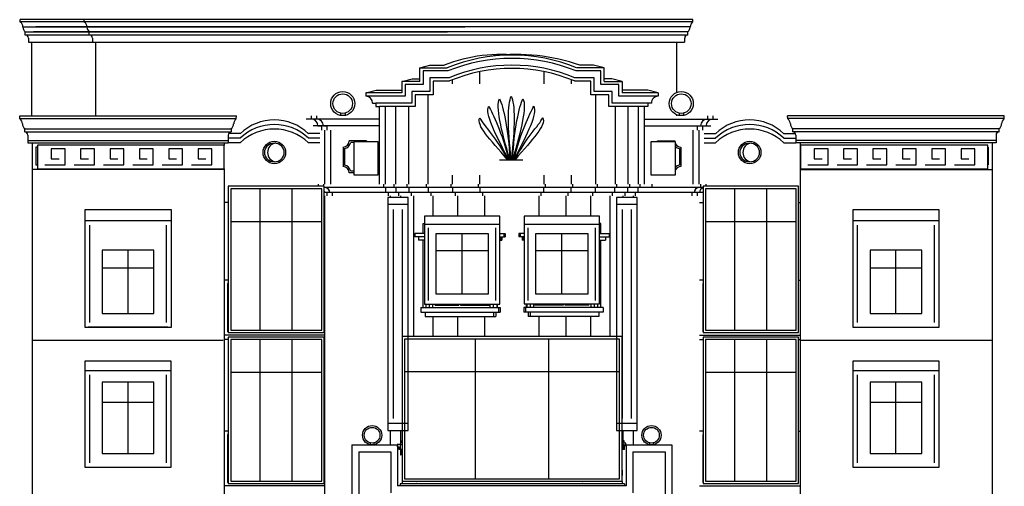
# Model space of a CAD drawing. Header units: inches. Extents: x 361 to 535, y 1043 to 1247.
# Tile 2 of 2: x 364 to 528, y 1170 to 1247. Entities that reach past the tile are written whole.
import ezdxf

# ---------------------------------------------------------------- set-up
doc = ezdxf.new("R2010")
doc.units = ezdxf.units.IN
doc.header["$MEASUREMENT"] = 0
for name, color, linetype, lineweight in [('01_EXISTING_RETAINED', 7, 'Continuous', 25), ('02_NEW_FACADE', 7, 'Continuous', 25), ('03_NEW_WINDOWS', 7, 'Continuous', 25), ('04_GLAZED_ENCLOSURES', 7, 'Continuous', 25)]:
    doc.layers.add(name, color=color, linetype=linetype, lineweight=lineweight)

# ---------------------------------------------------------------- blocks, each defined once
blk = doc.blocks.new('B_ENCLOSURE_04')
at = {"layer": '04_GLAZED_ENCLOSURES'}
for points in [[(8, -12.22), (8, 12.21), (-8, 12.21), (-8, -12.22)], [(7.6, -11.82), (7.6, 11.81), (-7.6, 11.81), (-7.6, -11.82)]]:
    blk.add_lwpolyline(points, close=True, dxfattribs=at)
for points in [[(-2.67, -11.82), (-2.67, 11.81)], [(2.67, -11.82), (2.67, 11.81)], [(-7.6, 6.35), (7.6, 6.35)]]:
    blk.add_lwpolyline(points, dxfattribs=at)
blk = doc.blocks.new('B_ENCLOSURE_05')
at = {"layer": '04_GLAZED_ENCLOSURES'}
for points in [[(8, -12.21), (8, 12.22), (-8, 12.22), (-8, -12.21)], [(7.6, -11.81), (7.6, 11.82), (-7.6, 11.82), (-7.6, -11.81)]]:
    blk.add_lwpolyline(points, close=True, dxfattribs=at)
for points in [[(-2.67, -11.81), (-2.67, 11.82)], [(2.67, -11.81), (2.67, 11.82)], [(-7.6, 6.35), (7.6, 6.35)]]:
    blk.add_lwpolyline(points, dxfattribs=at)
blk = doc.blocks.new('B_ENCLOSURE_09')
at = {"layer": '04_GLAZED_ENCLOSURES'}
for points in [[(7.95, -12.215), (7.95, 12.215), (-7.95, 12.215), (-7.95, -12.215)], [(7.55, -11.815), (7.55, 11.815), (-7.55, 11.815), (-7.55, -11.815)]]:
    blk.add_lwpolyline(points, close=True, dxfattribs=at)
for points in [[(-2.65, -11.815), (-2.65, 11.815)], [(2.65, -11.815), (2.65, 11.815)], [(-7.55, 6.3518), (7.55, 6.3518)]]:
    blk.add_lwpolyline(points, dxfattribs=at)
blk = doc.blocks.new('B_ENCLOSURE_10')
at = {"layer": '04_GLAZED_ENCLOSURES'}
for points in [[(7.95, -12.215), (7.95, 12.215), (-7.95, 12.215), (-7.95, -12.215)], [(7.55, -11.815), (7.55, 11.815), (-7.55, 11.815), (-7.55, -11.815)]]:
    blk.add_lwpolyline(points, close=True, dxfattribs=at)
for points in [[(-2.65, -11.815), (-2.65, 11.815)], [(2.65, -11.815), (2.65, 11.815)], [(-7.55, 6.3518), (7.55, 6.3518)]]:
    blk.add_lwpolyline(points, dxfattribs=at)
blk = doc.blocks.new('B_ENCLOSURE_14')
at = {"layer": '04_GLAZED_ENCLOSURES'}
for points in [[(18.35, -12.07), (18.35, 12.08), (-18.35, 12.08), (-18.35, -12.07)], [(17.95, -11.67), (17.95, 11.67), (-17.95, 11.67), (-17.95, -11.67)]]:
    blk.add_lwpolyline(points, close=True, dxfattribs=at)
for points in [[(-6.12, -11.67), (-6.12, 11.67)], [(6.12, -11.67), (6.12, 11.67)], [(-17.95, 6.28), (17.95, 6.28)]]:
    blk.add_lwpolyline(points, dxfattribs=at)
blk = doc.blocks.new('B_WINDOW_04')
at = {"layer": '03_NEW_WINDOWS'}
for points in [[(7.21, -8.85), (7.21, 8.85), (-7.21, 8.85), (-7.21, -8.85)], [(7.21, 7.26), (7.21, 8.85), (-7.21, 8.85), (-7.21, 7.26)], [(4.3, -6.59), (4.3, 5.31), (-4.33, 5.31), (-4.33, -6.59)]]:
    blk.add_lwpolyline(points, close=True, dxfattribs=at)
for points in [[(-6.42, -8.14), (-6.42, 6.55)], [(-0.02, -6.59), (-0.02, 5.31)], [(6.42, -8.14), (6.42, 6.55)], [(-4.33, 1.98), (4.3, 1.98)]]:
    blk.add_lwpolyline(points, dxfattribs=at)
blk = doc.blocks.new('B_WINDOW_05')
at = {"layer": '03_NEW_WINDOWS'}
for points in [[(7.2135, -9.79725), (7.2135, 9.79725), (-7.2135, 9.79725), (-7.2135, -9.79725)], [(7.2135, 8.033745), (7.2135, 9.79725), (-7.2135, 9.79725), (-7.2135, 8.033745)], [(4.3035, -7.53725), (4.3035, 3.04725), (-4.3335, 3.04725), (-4.3335, -7.53725)]]:
    blk.add_lwpolyline(points, close=True, dxfattribs=at)
for points in [[(-6.420015, -9.01347), (-6.420015, 7.249965)], [(6.420015, -9.01347), (6.420015, 7.249965)], [(-0.015, -7.53725), (-0.015, 3.04725)], [(-4.3335, 0.08359), (4.3035, 0.08359)]]:
    blk.add_lwpolyline(points, dxfattribs=at)
blk = doc.blocks.new('B_WINDOW_09')
at = {"layer": '03_NEW_WINDOWS'}
for points in [[(7.21, -8.85), (7.21, 8.85), (-7.21, 8.85), (-7.21, -8.85)], [(7.21, 7.26), (7.21, 8.85), (-7.21, 8.85), (-7.21, 7.26)], [(4.3, -6.59), (4.3, 5.31), (-4.33, 5.31), (-4.33, -6.59)]]:
    blk.add_lwpolyline(points, close=True, dxfattribs=at)
for points in [[(-6.42, -8.14), (-6.42, 6.55)], [(-0.01, -6.59), (-0.01, 5.31)], [(6.42, -8.14), (6.42, 6.55)], [(-4.33, 1.98), (4.3, 1.98)]]:
    blk.add_lwpolyline(points, dxfattribs=at)
blk = doc.blocks.new('B_WINDOW_10')
at = {"layer": '03_NEW_WINDOWS'}
for points in [[(7.21, -9.8), (7.21, 9.8), (-7.21, 9.8), (-7.21, -9.8)], [(7.21, 8.03), (7.21, 9.8), (-7.21, 9.8), (-7.21, 8.03)], [(4.3, -7.54), (4.3, 3.05), (-4.33, 3.05), (-4.33, -7.54)]]:
    blk.add_lwpolyline(points, close=True, dxfattribs=at)
for points in [[(-6.42, -9.01), (-6.42, 7.25)], [(6.42, -9.01), (6.42, 7.25)], [(-0.01, -7.54), (-0.01, 3.05)], [(-4.33, 0.08), (4.3, 0.08)]]:
    blk.add_lwpolyline(points, dxfattribs=at)
blk = doc.blocks.new('B_WINDOW_11')
at = {"layer": '03_NEW_WINDOWS'}
for points in [[(6.31, -7.33), (6.31, 7.33), (-6.31, 7.33), (-6.31, -7.33)], [(6.31, 6.01), (6.31, 7.33), (-6.31, 7.33), (-6.31, 6.01)], [(4.39, -5.62), (4.39, 4.39), (-4.39, 4.39), (-4.39, -5.62)]]:
    blk.add_lwpolyline(points, close=True, dxfattribs=at)
for points in [[(-5.62, -6.74), (-5.62, 5.42)], [(5.62, -6.74), (5.62, 5.42)], [(0, -5.62), (0, 4.39)], [(-4.39, 1.59), (4.39, 1.59)]]:
    blk.add_lwpolyline(points, dxfattribs=at)
blk = doc.blocks.new('B_WINDOW_12')
at = {"layer": '03_NEW_WINDOWS'}
for points in [[(6.3091, -7.325), (6.3091, 7.325), (-6.3091, 7.325), (-6.3091, -7.325)], [(6.3091, 6.0065), (6.3091, 7.325), (-6.3091, 7.325), (-6.3091, 6.0065)], [(4.3891, -5.625), (4.3891, 4.395), (-4.3891, 4.395), (-4.3891, -5.625)]]:
    blk.add_lwpolyline(points, close=True, dxfattribs=at)
for points in [[(-5.615099, -6.739), (-5.615099, 5.4205)], [(5.615099, -6.739), (5.615099, 5.4205)], [(0, -5.625), (0, 4.395)], [(-4.3891, 1.5894), (4.3891, 1.5894)]]:
    blk.add_lwpolyline(points, dxfattribs=at)

msp = doc.modelspace()

# ---------------------------------------------------------------- linework, layer by layer
at = {"layer": '01_EXISTING_RETAINED'}
for p, q in [((363.61, 1247.1), (363.61, 1247.49)), ((475.92, 1247.49), (363.61, 1247.49)), ((475.92, 1247.1), (363.61, 1247.1)), ((364.05, 1246.27), (429.08, 1246.27)), ((364.05, 1246.27), (437.86, 1246.27)), ((475.48, 1246.27), (366.22, 1246.27)), ((374.3, 1247.1), (374.3, 1247.49)), ((475.92, 1247.1), (475.92, 1247.49)), ((364.44, 1244.92), (364.44, 1245.47)), ((364.44, 1244.93), (425.42, 1244.93)), ((364.44, 1244.93), (475.09, 1244.93)), ((364.45, 1245.47), (427.1, 1245.47)), ((364.45, 1245.47), (434.94, 1245.47)), ((475.08, 1245.47), (365.83, 1245.47)), ((375.13, 1244.92), (375.13, 1245.47)), ((475.09, 1244.92), (475.09, 1245.47)), ((364.98, 1244.39), (364.98, 1243.72)), ((364.98, 1243.72), (474.55, 1243.72)), ((365.56, 1231.45), (365.56, 1243.72)), ((375.67, 1244.39), (375.67, 1243.72)), ((376.24, 1231.45), (376.24, 1243.72)), ((473.2, 1243.72), (473.2, 1235.32)), ((474.55, 1244.39), (474.55, 1243.72)), ((430.35, 1239.46), (431.99, 1239.9)), ((431.99, 1239.9), (434.4, 1239.9)), ((459.36, 1239.9), (457.05, 1239.9)), ((461.1, 1239.46), (459.36, 1239.9)), ((430.35, 1239.46), (434.92, 1239.46)), ((430.35, 1237.18), (430.35, 1239.46)), ((435.01, 1238.92), (430.88, 1238.92)), ((430.88, 1238.92), (430.88, 1236.64)), ((440.35, 1236.8), (440.35, 1238.89)), ((451.1, 1236.8), (451.1, 1238.89)), ((460.57, 1238.92), (456.43, 1238.92)), ((461.1, 1239.46), (456.53, 1239.46)), ((460.57, 1236.64), (460.57, 1238.92)), ((461.1, 1237.18), (461.1, 1239.46)), ((427.33, 1237.18), (429.07, 1237.63)), ((430.35, 1237.18), (427.33, 1237.18)), ((427.33, 1237.18), (427.33, 1235.27)), ((430.88, 1236.64), (427.86, 1236.64)), ((427.86, 1236.64), (427.86, 1234.7)), ((429.07, 1237.63), (430.35, 1237.63)), ((435.21, 1237.78), (432.03, 1237.78)), ((432.03, 1237.78), (432.03, 1235.5)), ((435.31, 1237.24), (432.56, 1237.24)), ((432.56, 1237.24), (432.56, 1234.96)), ((435.81, 1236.8), (435.81, 1237.47)), ((455.64, 1236.8), (455.64, 1237.47)), ((458.89, 1237.24), (456.14, 1237.24)), ((459.42, 1237.78), (456.24, 1237.78)), ((458.89, 1234.96), (458.89, 1237.24)), ((459.42, 1235.5), (459.42, 1237.78)), ((463.59, 1236.64), (460.57, 1236.64)), ((462.38, 1237.63), (461.1, 1237.63)), ((461.1, 1237.18), (464.12, 1237.18)), ((464.12, 1237.18), (462.38, 1237.63)), ((463.59, 1234.7), (463.59, 1236.64)), ((464.12, 1237.18), (464.12, 1235.27)), ((421.3, 1235.27), (423.04, 1235.72)), ((421.3, 1235.27), (421.3, 1234.7)), ((427.33, 1235.27), (421.3, 1235.27)), ((427.86, 1234.7), (421.3, 1234.7)), ((421.31, 1235.27), (421.31, 1234.7)), ((423.04, 1235.72), (427.33, 1235.72)), ((432.03, 1235.5), (429.01, 1235.5)), ((429.01, 1235.5), (429.01, 1233.55)), ((432.56, 1234.96), (429.54, 1234.96)), ((429.54, 1234.96), (429.54, 1232.98)), ((431.71, 1220), (431.71, 1234.96)), ((461.91, 1234.96), (458.89, 1234.96)), ((462.44, 1235.5), (459.42, 1235.5)), ((459.74, 1220), (459.74, 1234.96)), ((461.91, 1232.98), (461.91, 1234.96)), ((462.44, 1233.55), (462.44, 1235.5)), ((470.14, 1234.7), (463.59, 1234.7)), ((468.41, 1235.72), (464.12, 1235.72)), ((470.14, 1235.27), (464.12, 1235.27)), ((470.15, 1235.27), (468.41, 1235.72)), ((470.14, 1235.27), (470.14, 1234.7)), ((422.44, 1233.55), (423.01, 1233.55)), ((423.01, 1233.55), (423.01, 1232.98)), ((429.01, 1233.55), (423.01, 1233.55)), ((468.43, 1233.55), (462.44, 1233.55)), ((469.01, 1233.55), (468.43, 1233.55)), ((468.43, 1233.55), (468.43, 1232.98)), ((363.54, 1230.91), (363.52, 1231.45)), ((363.52, 1231.45), (393.82, 1231.45)), ((393.44, 1231.45), (399.7, 1231.45)), ((399.68, 1230.91), (399.7, 1231.45)), ((412.17, 1231.45), (412.17, 1230.88)), ((413.09, 1231.45), (413.09, 1230.88)), ((417.07, 1231.88), (417.07, 1231.45)), ((417.84, 1231.88), (417.84, 1231.45)), ((423.01, 1232.98), (423.59, 1232.98)), ((423.59, 1220), (423.59, 1232.98)), ((429.54, 1232.98), (423.59, 1232.98)), ((424.58, 1220), (424.58, 1232.98)), ((426.31, 1220), (426.31, 1232.98)), ((428.47, 1220), (428.47, 1232.98)), ((468.43, 1232.98), (461.91, 1232.98)), ((462.98, 1220), (462.98, 1232.98)), ((465.14, 1220), (465.14, 1232.98)), ((466.87, 1220), (466.87, 1232.98)), ((466.87, 1220), (466.87, 1232.98)), ((467.86, 1220), (467.86, 1232.98)), ((468.43, 1232.98), (467.86, 1232.98)), ((473.2, 1231.62), (473.2, 1231.45)), ((473.61, 1231.88), (473.61, 1231.45)), ((474.38, 1231.88), (474.38, 1231.45)), ((478.36, 1231.45), (478.36, 1230.88)), ((479.27, 1231.45), (479.27, 1230.88)), ((498.01, 1231.45), (491.75, 1231.45)), ((491.77, 1230.91), (491.75, 1231.45)), ((527.93, 1231.45), (497.62, 1231.45)), ((527.91, 1230.91), (527.93, 1231.45)), ((363.53, 1230.96), (399.68, 1230.96)), ((423.59, 1230.88), (411.37, 1230.88)), ((467.86, 1230.88), (480.08, 1230.88)), ((527.91, 1230.96), (491.76, 1230.96)), ((364.36, 1228.73), (364.36, 1229.28)), ((364.36, 1229.28), (398.85, 1229.28)), ((364.36, 1228.73), (398.79, 1228.73)), ((364.9, 1228.2), (364.9, 1226.92)), ((398.32, 1228.2), (398.32, 1226.92)), ((400.31, 1228.45), (398.38, 1228.45)), ((398.86, 1228.73), (398.86, 1229.28)), ((413.66, 1228.45), (411.76, 1228.45)), ((423.59, 1229.74), (412.51, 1229.74)), ((413.32, 1229.74), (413.89, 1229.74)), ((413.89, 1229.74), (413.89, 1229.01)), ((414.23, 1229.74), (414.81, 1229.74)), ((414.46, 1220), (414.46, 1229.01)), ((414.81, 1229.74), (414.81, 1229.01)), ((415.49, 1220), (415.49, 1229.01)), ((467.86, 1229.74), (478.93, 1229.74)), ((475.96, 1220), (475.96, 1229.01)), ((476.64, 1229.74), (476.64, 1229.01)), ((476.98, 1220), (476.98, 1229.01)), ((477.56, 1229.74), (477.56, 1229.01)), ((477.79, 1228.45), (479.69, 1228.45)), ((491.13, 1228.45), (493.07, 1228.45)), ((527.08, 1229.28), (492.59, 1229.28)), ((492.59, 1228.73), (492.59, 1229.28)), ((527.09, 1228.73), (492.66, 1228.73)), ((493.13, 1228.2), (493.13, 1226.92)), ((526.55, 1228.2), (526.55, 1226.92)), ((527.09, 1228.73), (527.09, 1229.28)), ((364.9, 1227.31), (398.32, 1227.31)), ((364.9, 1226.92), (398.32, 1226.92)), ((365.58, 1226.92), (365.58, 1091.75)), ((397.64, 1226.92), (397.64, 1226.55)), ((400.31, 1227.68), (398.32, 1227.68)), ((400.31, 1226.92), (398.32, 1226.92)), ((413.66, 1227.68), (411.76, 1227.68)), ((413.66, 1226.92), (411.76, 1226.92)), ((421.43, 1227.25), (418.56, 1227.25)), ((419.3, 1226.99), (418.8, 1226.99)), ((470.02, 1227.25), (472.89, 1227.25)), ((477.79, 1227.68), (479.69, 1227.68)), ((477.79, 1226.92), (479.69, 1226.92)), ((491.13, 1227.68), (493.13, 1227.68)), ((491.13, 1226.92), (493.13, 1226.92)), ((526.55, 1227.31), (493.13, 1227.31)), ((526.55, 1226.92), (493.13, 1226.92)), ((493.83, 1226.92), (493.83, 1178.78)), ((525.9, 1226.92), (525.9, 1095.56)), ((366.5, 1226.18), (366.21, 1226.18)), ((366.21, 1226.18), (366.21, 1223.24)), ((417.51, 1226.21), (417.51, 1222.96)), ((417.78, 1225.97), (417.78, 1223.2)), ((473.67, 1225.97), (473.67, 1223.2)), ((473.94, 1226.21), (473.94, 1222.96)), ((525.2, 1226.18), (525.24, 1226.18)), ((525.24, 1226.18), (525.24, 1223.24)), ((366.21, 1223.24), (366.5, 1223.24)), ((525.24, 1223.24), (525.2, 1223.24)), ((397.64, 1222.46), (365.58, 1222.46)), ((397.64, 1222.6), (397.64, 1091.75)), ((419.3, 1221.91), (418.56, 1221.91)), ((419.3, 1222.18), (418.8, 1222.18)), ((493.83, 1222.46), (525.87, 1222.46)), ((413.37, 1220), (413.37, 1219.67)), ((414.24, 1220), (414.24, 1219.67)), ((424.34, 1219.47), (424.34, 1220)), ((426.07, 1219.47), (426.07, 1220)), ((428.23, 1219.47), (428.23, 1220)), ((431.47, 1219.47), (431.47, 1220)), ((435.57, 1219.47), (435.57, 1220)), ((435.81, 1220), (435.81, 1221.5)), ((440.11, 1219.47), (440.11, 1220)), ((440.35, 1220), (440.35, 1221.5)), ((451.1, 1220), (451.1, 1221.5)), ((451.34, 1219.47), (451.34, 1220)), ((455.64, 1220), (455.64, 1221.5)), ((455.88, 1219.47), (455.88, 1220)), ((459.98, 1219.47), (459.98, 1220)), ((463.22, 1219.47), (463.22, 1220)), ((465.38, 1219.47), (465.38, 1220)), ((467.11, 1219.47), (467.11, 1220)), ((469.11, 1219.47), (469.11, 1220)), ((477.2, 1220), (477.2, 1219.47)), ((478.08, 1220), (478.08, 1219.67)), ((477.63, 1219.47), (414.37, 1219.47)), ((477.63, 1218.63), (414.37, 1218.63)), ((414.83, 1218.63), (414.83, 1218.09)), ((415.71, 1218.63), (415.71, 1218.09)), ((424.64, 1218.63), (424.64, 1219.47)), ((425.08, 1218.09), (425.08, 1218.63)), ((426.37, 1218.63), (426.37, 1219.47)), ((426.81, 1218.09), (426.81, 1218.63)), ((428.53, 1218.63), (428.53, 1219.47)), ((428.97, 1218.09), (428.97, 1218.63)), ((431.77, 1218.63), (431.77, 1219.47)), ((432.21, 1218.09), (432.21, 1218.63)), ((435.87, 1218.63), (435.87, 1219.47)), ((436.31, 1218.09), (436.31, 1218.63)), ((440.41, 1218.63), (440.41, 1219.47)), ((440.85, 1218.09), (440.85, 1218.63)), ((450.6, 1218.09), (450.6, 1218.63)), ((451.04, 1218.63), (451.04, 1219.47)), ((455.13, 1218.09), (455.13, 1218.63)), ((455.58, 1218.63), (455.58, 1219.47)), ((459.24, 1218.09), (459.24, 1218.63)), ((459.68, 1218.63), (459.68, 1219.47)), ((462.48, 1218.09), (462.48, 1218.63)), ((462.92, 1218.63), (462.92, 1219.47)), ((464.64, 1218.09), (464.64, 1218.63)), ((465.08, 1218.63), (465.08, 1219.47)), ((466.37, 1218.09), (466.37, 1218.63)), ((466.81, 1218.63), (466.81, 1219.47)), ((475.74, 1218.63), (475.74, 1218.09)), ((476.62, 1218.63), (476.62, 1218.09)), ((398.33, 1216.95), (397.64, 1216.95)), ((414.44, 1216.95), (414.37, 1216.95)), ((414.44, 1218.09), (414.44, 1212.75)), ((425.43, 1217.8), (425.43, 1218.09)), ((427.15, 1217.8), (427.15, 1218.09)), ((429.31, 1194.57), (429.31, 1218.09)), ((432.55, 1214.67), (432.55, 1218.09)), ((436.66, 1214.67), (436.66, 1218.09)), ((441.19, 1214.67), (441.19, 1218.09)), ((450.25, 1214.67), (450.25, 1218.09)), ((454.79, 1214.67), (454.79, 1218.09)), ((458.89, 1214.67), (458.89, 1218.09)), ((462.13, 1194.57), (462.13, 1218.09)), ((464.29, 1217.8), (464.29, 1218.09)), ((466.02, 1217.8), (466.02, 1218.09)), ((477.01, 1216.95), (477.63, 1216.95)), ((493.57, 1216.95), (493.81, 1216.95)), ((430.87, 1211.79), (430.87, 1213.46)), ((430.87, 1213.46), (431.08, 1213.46)), ((460.58, 1213.46), (460.36, 1213.46)), ((460.58, 1211.79), (460.58, 1213.46)), ((414.44, 1212.75), (414.44, 1091.75)), ((430.82, 1211.79), (429.51, 1211.79)), ((429.51, 1211.79), (429.51, 1211.21)), ((431.08, 1211.79), (430.82, 1211.79)), ((443.74, 1211.79), (444.58, 1211.79)), ((444.37, 1211.79), (444.37, 1211.21)), ((444.58, 1211.79), (444.58, 1211.21)), ((447.71, 1211.79), (446.87, 1211.79)), ((446.87, 1211.79), (446.87, 1211.21)), ((447.08, 1211.79), (447.08, 1211.21)), ((460.36, 1211.79), (460.63, 1211.79)), ((460.63, 1211.79), (461.93, 1211.79)), ((461.93, 1211.79), (461.93, 1211.21)), ((431.08, 1211.21), (429.51, 1211.21)), ((430.09, 1211.21), (430.09, 1210.64)), ((431.08, 1210.64), (430.09, 1210.64)), ((430.87, 1199.43), (430.87, 1210.64)), ((443.74, 1211.21), (444.58, 1211.21)), ((443.74, 1210.64), (444.01, 1210.64)), ((443.8, 1211.21), (443.8, 1210.64)), ((444.01, 1211.21), (444.01, 1210.64)), ((447.71, 1211.21), (446.87, 1211.21)), ((447.44, 1211.21), (447.44, 1210.64)), ((447.71, 1210.64), (447.44, 1210.64)), ((447.65, 1211.21), (447.65, 1210.64)), ((460.36, 1211.21), (461.93, 1211.21)), ((460.36, 1210.64), (461.36, 1210.64)), ((460.58, 1199.43), (460.58, 1210.64)), ((461.36, 1211.21), (461.36, 1210.64)), ((398.33, 1203.97), (397.64, 1203.97)), ((414.37, 1203.97), (414.44, 1203.97)), ((477.63, 1203.97), (477.01, 1203.97)), ((493.57, 1203.97), (493.81, 1203.97)), ((398.21, 1203.4), (398.21, 1195.38)), ((398.33, 1203.4), (398.21, 1203.4)), ((477.58, 1203.4), (477.58, 1195.38)), ((477.63, 1203.4), (477.58, 1203.4)), ((430.48, 1199.43), (443.77, 1199.43)), ((430.48, 1199.43), (430.48, 1198.66)), ((430.48, 1198.66), (443.77, 1198.66)), ((431.25, 1198.66), (431.25, 1197.9)), ((431.41, 1199.43), (431.41, 1199.98)), ((431.96, 1199.43), (431.96, 1199.98)), ((432.52, 1199.43), (432.52, 1199.98)), ((432.9, 1199.81), (432.9, 1199.98)), ((432.9, 1199.81), (436.86, 1199.81)), ((434.81, 1199.98), (434.81, 1199.81)), ((436.86, 1199.98), (436.86, 1199.81)), ((437.12, 1199.98), (437.12, 1199.81)), ((437.12, 1199.81), (441.92, 1199.81)), ((439.45, 1199.98), (439.45, 1199.81)), ((441.92, 1199.81), (441.92, 1199.98)), ((442.07, 1199.43), (442.07, 1199.98)), ((442.65, 1199.43), (442.65, 1199.98)), ((442.66, 1198.66), (442.66, 1197.9)), ((443.03, 1198.66), (443.03, 1197.9)), ((443.22, 1199.43), (443.22, 1199.98)), ((443.31, 1199.43), (443.31, 1199.98)), ((443.45, 1199.43), (443.45, 1198.66)), ((443.77, 1199.43), (443.77, 1198.66)), ((460.97, 1199.43), (447.68, 1199.43)), ((447.68, 1199.43), (447.68, 1198.66)), ((460.97, 1198.66), (447.68, 1198.66)), ((447.99, 1199.43), (447.99, 1198.66)), ((448.14, 1199.43), (448.14, 1199.98)), ((448.23, 1199.43), (448.23, 1199.98)), ((448.42, 1198.66), (448.42, 1197.9)), ((448.78, 1198.66), (448.78, 1197.9)), ((448.8, 1199.43), (448.8, 1199.98)), ((449.37, 1199.43), (449.37, 1199.98)), ((449.53, 1199.81), (449.53, 1199.98)), ((454.33, 1199.81), (449.53, 1199.81)), ((452, 1199.98), (452, 1199.81)), ((454.33, 1199.98), (454.33, 1199.81)), ((454.58, 1199.98), (454.58, 1199.81)), ((458.54, 1199.81), (454.58, 1199.81)), ((456.64, 1199.98), (456.64, 1199.81)), ((458.54, 1199.81), (458.54, 1199.98)), ((458.93, 1199.43), (458.93, 1199.98)), ((459.49, 1199.43), (459.49, 1199.98)), ((460.04, 1199.43), (460.04, 1199.98)), ((460.2, 1198.66), (460.2, 1197.9)), ((460.97, 1199.43), (460.97, 1198.66)), ((431.25, 1197.9), (443.03, 1197.9)), ((432.55, 1194.57), (432.55, 1197.9)), ((436.66, 1194.57), (436.66, 1197.9)), ((441.19, 1194.57), (441.19, 1197.9)), ((460.2, 1197.9), (448.42, 1197.9)), ((450.25, 1194.57), (450.25, 1197.9)), ((454.79, 1194.57), (454.79, 1197.9)), ((458.89, 1194.57), (458.89, 1197.9)), ((374.95, 1196.12), (374.95, 1196.12)), ((388.27, 1196.12), (374.95, 1196.12)), ((388.27, 1196.12), (388.27, 1196.12)), ((398.33, 1195.38), (398.21, 1195.38)), ((477.58, 1195.38), (477.63, 1195.38)), ((503.18, 1196.12), (516.5, 1196.12)), ((503.18, 1196.12), (503.18, 1196.12)), ((516.5, 1196.12), (516.5, 1196.12)), ((414.44, 1194.81), (397.64, 1194.81)), ((398.33, 1194.05), (397.64, 1194.05)), ((414.44, 1194.05), (414.37, 1194.05)), ((477.01, 1194.81), (493.81, 1194.81)), ((477.01, 1194.05), (477.63, 1194.05)), ((493.57, 1194.05), (493.81, 1194.05)), ((425.43, 1176.49), (425.43, 1178.9)), ((427.15, 1176.49), (427.15, 1178.9)), ((464.29, 1176.49), (464.29, 1178.9)), ((466.02, 1176.49), (466.02, 1178.9)), ((398.33, 1178.78), (397.64, 1178.78)), ((398.21, 1178.2), (398.21, 1170.19)), ((398.33, 1178.2), (398.21, 1178.2)), ((414.37, 1178.78), (414.44, 1178.78)), ((477.63, 1178.78), (477.01, 1178.78)), ((477.58, 1178.2), (477.58, 1170.19)), ((477.63, 1178.2), (477.58, 1178.2)), ((493.57, 1178.78), (493.81, 1178.78)), ((493.83, 1178.78), (493.83, 1091.75)), ((418.98, 1176.48), (418.98, 1156.44)), ((418.98, 1176.48), (426.61, 1176.48)), ((422.06, 1176.82), (422.06, 1176.48)), ((422.67, 1176.82), (422.67, 1176.48)), ((427.08, 1176.55), (426.56, 1176.54)), ((426.56, 1176.54), (426.56, 1176.15)), ((426.56, 1176.15), (426.82, 1176.16)), ((426.61, 1176.48), (426.61, 1169.61)), ((426.82, 1176.16), (426.83, 1175.77)), ((426.83, 1175.77), (427.09, 1175.77)), ((427.03, 1176.48), (427.03, 1175.72)), ((427.38, 1176.48), (427.03, 1176.48)), ((427.03, 1176.48), (427.03, 1175.72)), ((427.38, 1175.72), (427.03, 1175.72)), ((427.21, 1176.81), (427.08, 1176.81)), ((427.08, 1176.81), (427.08, 1176.55)), ((427.09, 1175.77), (427.1, 1174.83)), ((427.38, 1177.08), (427.2, 1177.07)), ((427.2, 1177.07), (427.21, 1176.81)), ((427.22, 1175.51), (427.38, 1175.51)), ((427.23, 1174.83), (427.22, 1175.51)), ((464.45, 1177.13), (464.12, 1177.13)), ((464.5, 1176.48), (464.12, 1176.48)), ((464.12, 1175.96), (464.33, 1175.96)), ((464.5, 1175.72), (464.12, 1175.72)), ((464.33, 1176.35), (464.72, 1176.36)), ((464.33, 1176.22), (464.33, 1176.35)), ((464.33, 1175.96), (464.33, 1176.22)), ((464.45, 1176.74), (464.45, 1177.13)), ((464.71, 1176.75), (464.45, 1176.74)), ((464.5, 1175.72), (464.5, 1176.48)), ((464.5, 1175.72), (464.5, 1176.48)), ((464.72, 1176.36), (464.71, 1176.75)), ((464.77, 1176.48), (464.77, 1169.61)), ((464.77, 1176.48), (472.42, 1176.48)), ((468.71, 1176.82), (468.71, 1176.48)), ((469.32, 1176.82), (469.32, 1176.48)), ((472.42, 1176.48), (472.42, 1156.44)), ((420.13, 1175.33), (425.47, 1175.33)), ((420.13, 1175.33), (420.13, 1157.58)), ((425.47, 1175.33), (425.47, 1168.46)), ((427.1, 1174.83), (427.23, 1174.83)), ((465.91, 1175.34), (471.28, 1175.34)), ((465.91, 1175.34), (465.91, 1168.46)), ((471.28, 1175.34), (471.28, 1157.58)), ((502.62, 1174.58), (502.62, 1174.58)), ((502.62, 1174.58), (502.62, 1174.03)), ((502.62, 1174.03), (502.62, 1174.03)), ((414.44, 1169.62), (397.64, 1169.62)), ((398.33, 1170.19), (398.21, 1170.19)), ((464.77, 1169.61), (426.61, 1169.61)), ((464.5, 1169.99), (427.03, 1169.99)), ((427.03, 1169.99), (427.03, 1169.61)), ((464.12, 1170.37), (427.41, 1170.37)), ((427.41, 1170.37), (427.41, 1169.99)), ((445.76, 1170.38), (445.76, 1170.37)), ((464.12, 1170.37), (464.12, 1169.99)), ((464.5, 1169.99), (464.5, 1169.61)), ((477.01, 1169.62), (493.81, 1169.62)), ((477.58, 1170.19), (477.63, 1170.19))]:
    msp.add_line(p, q, dxfattribs=at)
for centre, radius in [((417.46, 1233.47), 2.01), ((417.46, 1233.47), 1.63), ((473.99, 1233.47), 2.01), ((473.99, 1233.47), 1.63), ((406.04, 1225.31), 1.88), ((406.04, 1225.31), 1.61), ((485.41, 1225.31), 1.88), ((485.41, 1225.31), 1.61), ((422.37, 1178.09), 1.61), ((422.37, 1178.09), 1.31), ((469.01, 1178.09), 1.61), ((469.01, 1178.09), 1.31)]:
    msp.add_circle(centre, radius, dxfattribs=at)
for centre, radius, start, end in [((363.05, 1246.27), 1, 359.4058, 55.8541), ((365.14, 1246.31), 1.08, 182.4934, 230.5602), ((373.74, 1246.27), 1, 359.4058, 55.8541), ((375.83, 1246.31), 1.08, 182.4934, 230.5602), ((474.39, 1246.31), 1.08, 309.4398, 357.5066), ((476.48, 1246.27), 1, 124.1459, 180.5942), ((364.44, 1244.39), 0.544, 0, 90), ((375.12, 1244.39), 0.544, 0, 90), ((475.1, 1244.39), 0.544, 90, 180), ((444.04, 1214.76), 26.93, 83.0757, 110.9919), ((445.72, 1212.89), 28.68, 67.8768, 112.1232), ((446.26, 1208.2), 33.49, 71.1936, 96.2158), ((445.72, 1212.82), 28.21, 67.6917, 112.3083), ((445.72, 1212.68), 27.21, 67.2797, 112.7203), ((445.72, 1212.61), 26.75, 67.0798, 112.9202), ((421.3, 1233.55), 1.15, 0, 90), ((470.14, 1233.57), 1.13, 90.1138, 180.6555), ((362.97, 1230.08), 1, 359.4058, 55.8541), ((365.05, 1230.12), 1.08, 182.4934, 230.5602), ((398.16, 1230.12), 1.08, 309.4398, 357.5066), ((400.25, 1230.08), 1, 124.1459, 180.5942), ((406.04, 1222.44), 8.3, 46.3893, 133.6107), ((406.04, 1221.67), 8.3, 46.3893, 133.6107), ((412.17, 1229.74), 1.15, 0, 90), ((413.09, 1229.74), 1.15, 0, 90), ((478.36, 1229.74), 1.15, 90, 180), ((479.27, 1229.74), 1.15, 90, 180), ((485.41, 1222.44), 8.3, 46.3893, 133.6107), ((485.41, 1221.67), 8.3, 46.3893, 133.6107), ((491.2, 1230.08), 1, 359.4058, 55.8541), ((493.28, 1230.12), 1.08, 182.4934, 230.5602), ((526.39, 1230.12), 1.08, 309.4398, 357.5066), ((528.48, 1230.08), 1, 124.1459, 180.5942), ((364.35, 1228.2), 0.544, 0, 90), ((398.86, 1228.2), 0.544, 90, 180), ((406.04, 1220.91), 8.3, 46.3893, 133.6107), ((485.41, 1220.91), 8.3, 46.3893, 133.6107), ((492.58, 1228.2), 0.544, 0, 90), ((527.09, 1228.2), 0.544, 90, 180), ((406.51, 1225.31), 1.61, 98.4941, 261.5059), ((417.51, 1227.25), 1.05, 270, 0), ((417.51, 1227.25), 1.31, 281.7249, 348.2751), ((422.48, 1227.25), 1.05, 180, 188.4791), ((468.97, 1227.25), 1.05, 351.5209, 0), ((473.94, 1227.25), 1.05, 180, 188.4791), ((473.94, 1227.25), 1.05, 206.7871, 270), ((485.88, 1225.31), 1.61, 98.4941, 261.5059), ((473.94, 1227.25), 1.31, 224.6606, 258.2751), ((417.51, 1221.91), 1.31, 11.7249, 78.2751), ((473.94, 1221.91), 1.31, 101.7249, 135.3394), ((417.51, 1221.91), 1.05, 360, 90), ((473.94, 1221.91), 1.05, 90, 153.2129), ((413.51, 1218.56), 0.919, 4.0682, 20.1261), ((414.38, 1218.56), 0.919, 4.0682, 80.0656), ((477.06, 1218.56), 0.919, 99.9344, 175.9318), ((477.94, 1218.56), 0.919, 109.7316, 175.9318)]:
    msp.add_arc(centre, radius, start, end, dxfattribs=at)
for centre, major_axis, start_param, end_param in [((463.71, 1171.8), (0, -1.48), 1.109363, 2.03223), ((463.71, 1171.8), (0, -1.48), 1.109363, 2.03223), ((427.82, 1171.8), (0, 1.48), 1.286502, 1.855091), ((427.82, 1171.8), (0, 1.48), 1.286502, 1.855091), ((427.82, 1171.8), (0, 1.48), 2.855448, 2.877089), ((427.82, 1171.8), (0, 1.48), 2.855448, 2.877089), ((428.77, 1171.8), (0, 1.48), 2.855448, 2.877089), ((428.77, 1171.8), (0, 1.48), 2.855448, 2.877089), ((429.87, 1171.8), (0, 1.48), 2.855448, 2.877089), ((429.87, 1171.8), (0, 1.48), 2.855448, 2.877089), ((431.25, 1171.8), (0, 1.48), 2.855448, 2.877089), ((431.25, 1171.8), (0, 1.48), 2.855448, 2.877089), ((432.5, 1171.8), (0, 1.48), 2.855448, 2.877089), ((432.5, 1171.8), (0, 1.48), 2.855448, 2.877089), ((434.09, 1171.8), (0, 1.48), 2.855448, 2.877089), ((434.09, 1171.8), (0, 1.48), 2.855448, 2.877089), ((435.87, 1171.8), (0, 1.48), 2.855448, 2.877089), ((435.87, 1171.8), (0, 1.48), 2.855448, 2.877089), ((437.16, 1171.8), (0, 1.48), 2.855448, 2.877089), ((437.16, 1171.8), (0, 1.48), 2.855448, 2.877089), ((439.02, 1171.8), (0, 1.48), 2.855448, 2.877089), ((439.02, 1171.8), (0, 1.48), 2.855448, 2.877089), ((440.88, 1171.8), (0, 1.48), 2.855448, 2.877089), ((440.88, 1171.8), (0, 1.48), 2.855448, 2.877089), ((442.74, 1171.8), (0, 1.48), 2.855448, 2.877089), ((442.74, 1171.8), (0, 1.48), 2.855448, 2.877089), ((444.34, 1171.8), (0, 1.48), 2.855448, 2.877089), ((444.34, 1171.8), (0, 1.48), 2.855448, 2.877089), ((447.19, 1171.8), (0, -1.48), 0.264504, 0.286145), ((447.19, 1171.8), (0, -1.48), 0.264504, 0.286145), ((448.79, 1171.8), (0, -1.48), 0.264504, 0.286145), ((448.79, 1171.8), (0, -1.48), 0.264504, 0.286145), ((450.65, 1171.8), (0, -1.48), 0.264504, 0.286145), ((450.65, 1171.8), (0, -1.48), 0.264504, 0.286145), ((452.51, 1171.8), (0, -1.48), 0.264504, 0.286145), ((452.51, 1171.8), (0, -1.48), 0.264504, 0.286145), ((454.37, 1171.8), (0, -1.48), 0.264504, 0.286145), ((454.37, 1171.8), (0, -1.48), 0.264504, 0.286145), ((455.83, 1171.8), (0, -1.48), 0.264504, 0.286145), ((455.83, 1171.8), (0, -1.48), 0.264504, 0.286145), ((457.4, 1171.8), (0, -1.48), 0.264504, 0.286145), ((457.4, 1171.8), (0, -1.48), 0.264504, 0.286145), ((459.03, 1171.8), (0, -1.48), 0.264504, 0.286145), ((459.03, 1171.8), (0, -1.48), 0.264504, 0.286145), ((460.28, 1171.8), (0, -1.48), 0.264504, 0.286145), ((460.28, 1171.8), (0, -1.48), 0.264504, 0.286145), ((461.65, 1171.8), (0, -1.48), 0.264504, 0.286145), ((461.65, 1171.8), (0, -1.48), 0.264504, 0.286145), ((462.76, 1171.8), (0, -1.48), 0.264504, 0.286145), ((462.76, 1171.8), (0, -1.48), 0.264504, 0.286145), ((463.71, 1171.8), (0, -1.48), 0.264504, 0.286145), ((463.71, 1171.8), (0, -1.48), 0.264504, 0.286145)]:
    msp.add_ellipse(centre, major_axis=major_axis, ratio=0.309017, start_param=start_param, end_param=end_param, dxfattribs=at)
at = {"layer": '02_NEW_FACADE'}
for points in [[(397.65, 1222.6), (397.65, 1226.55), (366.5, 1226.55), (366.5, 1222.6)], [(423.4, 1221.55), (423.4, 1227.1), (419.3, 1227.1), (419.3, 1221.55)], [(473, 1221.55), (473, 1227.1), (468.9, 1227.1), (468.9, 1221.55)], [(525.2, 1222.6), (525.2, 1226.55), (493.9, 1226.55), (493.9, 1222.6)], [(428.4, 1178.9), (428.4, 1217.8), (425, 1217.8), (425, 1178.9)], [(428.4, 1216.65), (428.4, 1217.8), (425, 1217.8), (425, 1216.65)], [(466.6, 1178.9), (466.6, 1217.8), (463.2, 1217.8), (463.2, 1178.9)], [(466.6, 1216.65), (466.6, 1217.8), (463.2, 1217.8), (463.2, 1216.65)], [(428.4, 1178.9), (428.4, 1180.05), (425, 1180.05), (425, 1178.9)], [(466.6, 1178.9), (466.6, 1180.05), (463.2, 1180.05), (463.2, 1178.9)]]:
    msp.add_lwpolyline(points, close=True, dxfattribs=at)
for points in [[(367.7, 1223.25), (371.1, 1223.25), (371.1, 1225.9), (368.8, 1225.9), (368.8, 1224.25), (370.1, 1224.25)], [(372.6, 1223.25), (376, 1223.25), (376, 1225.9), (373.7, 1225.9), (373.7, 1224.25), (375, 1224.25)], [(377.5, 1223.25), (380.9, 1223.25), (380.9, 1225.9), (378.6, 1225.9), (378.6, 1224.25), (379.9, 1224.25)], [(382.4, 1223.25), (385.8, 1223.25), (385.8, 1225.9), (383.5, 1225.9), (383.5, 1224.25), (384.8, 1224.25)], [(387.3, 1223.25), (390.7, 1223.25), (390.7, 1225.9), (388.4, 1225.9), (388.4, 1224.25), (389.7, 1224.25)], [(392.2, 1223.25), (395.6, 1223.25), (395.6, 1225.9), (393.3, 1225.9), (393.3, 1224.25), (394.6, 1224.25)], [(495.1, 1223.25), (498.5, 1223.25), (498.5, 1225.9), (496.2, 1225.9), (496.2, 1224.25), (497.5, 1224.25)], [(500, 1223.25), (503.4, 1223.25), (503.4, 1225.9), (501.1, 1225.9), (501.1, 1224.25), (502.4, 1224.25)], [(504.9, 1223.25), (508.3, 1223.25), (508.3, 1225.9), (506, 1225.9), (506, 1224.25), (507.3, 1224.25)], [(509.8, 1223.25), (513.2, 1223.25), (513.2, 1225.9), (510.9, 1225.9), (510.9, 1224.25), (512.2, 1224.25)], [(514.7, 1223.25), (518.1, 1223.25), (518.1, 1225.9), (515.8, 1225.9), (515.8, 1224.25), (517.1, 1224.25)], [(519.6, 1223.25), (523, 1223.25), (523, 1225.9), (520.7, 1225.9), (520.7, 1224.25), (522, 1224.25)], [(443.64, 1224.1), (447.56, 1224.1)], [(425.95, 1180.9), (425.95, 1215.8)], [(427.45, 1180.9), (427.45, 1215.8)], [(464.15, 1180.9), (464.15, 1215.8)], [(465.65, 1180.9), (465.65, 1215.8)], [(365.58, 1193.95), (397.5, 1193.95)], [(493.9, 1193.95), (525.8, 1193.95)]]:
    msp.add_lwpolyline(points, dxfattribs=at)
for points in [[(445.6, 1224.1), (444.97, 1229.4), (444.97, 1233.43), (445.6, 1234.7)], [(445.6, 1234.7), (446.23, 1233.43), (446.23, 1229.4), (445.6, 1224.1)], [(445.37, 1224.1), (443.87, 1229.19), (443.01, 1233.01), (443.64, 1234.28)], [(443.64, 1234.28), (444.27, 1233.01), (445.13, 1229.19), (445.37, 1224.1)], [(445.83, 1224.1), (446.07, 1229.19), (446.93, 1233.01), (447.56, 1234.28)], [(447.56, 1234.28), (448.19, 1233.01), (447.33, 1229.19), (445.83, 1224.1)], [(445.15, 1224.1), (442.87, 1228.57), (441.21, 1231.77), (441.84, 1233.04)], [(441.84, 1233.04), (442.47, 1231.77), (444.13, 1228.57), (445.15, 1224.1)], [(446.05, 1224.1), (447.07, 1228.57), (448.73, 1231.77), (449.36, 1233.04)], [(449.36, 1233.04), (449.99, 1231.77), (448.33, 1228.57), (446.05, 1224.1)], [(444.97, 1224.1), (442.02, 1227.6), (439.71, 1229.82), (440.34, 1231.1)], [(440.34, 1231.1), (440.97, 1229.82), (443.28, 1227.6), (444.97, 1224.1)], [(446.23, 1224.1), (447.92, 1227.6), (450.23, 1229.82), (450.86, 1231.1)], [(450.86, 1231.1), (451.49, 1229.82), (449.18, 1227.6), (446.23, 1224.1)]]:
    msp.add_open_spline(points, degree=3, dxfattribs=at)

# ---------------------------------------------------------------- block references
at = {"layer": '03_NEW_WINDOWS'}
for name, p in [('B_WINDOW_05', (381.63, 1205.94)), ('B_WINDOW_10', (509.85, 1205.94)), ('B_WINDOW_11', (437.41, 1207.33)), ('B_WINDOW_12', (454.04, 1207.33)), ('B_WINDOW_04', (381.63, 1181.62)), ('B_WINDOW_09', (509.85, 1181.62))]:
    msp.add_blockref(name, p, dxfattribs=at)
at = {"layer": '04_GLAZED_ENCLOSURES'}
for name, p in [('B_ENCLOSURE_05', (406.35, 1207.44)), ('B_ENCLOSURE_10', (485.6, 1207.44)), ('B_ENCLOSURE_04', (406.35, 1182.24)), ('B_ENCLOSURE_14', (445.75, 1182.47)), ('B_ENCLOSURE_09', (485.6, 1182.24))]:
    msp.add_blockref(name, p, dxfattribs=at)

doc.saveas('drawing.dxf')
